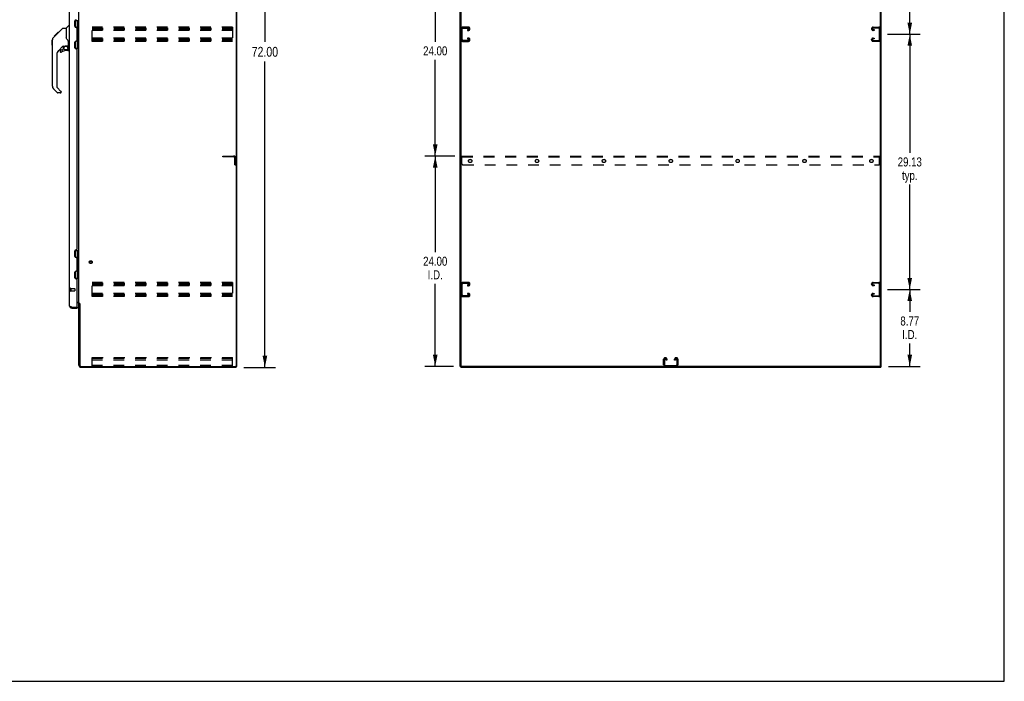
# Model space of a CAD drawing. Header units: inches. Extents: x 0 to 225, y 0 to 145.
# Tile 81 of 104: x 112 to 225, y 0 to 75. Entities that reach past the tile are written whole.
import ezdxf

# ---------------------------------------------------------------- set-up
doc = ezdxf.new("R2010")
doc.units = ezdxf.units.IN
doc.header["$LTSCALE"] = 12.349732
doc.header["$MEASUREMENT"] = 0
doc.linetypes.add('HIDDEN', pattern=[0.2, 0.1, -0.1])
doc.layers.get('0').update_dxf_attribs({"linetype": 'CONTINUOUS'})
for name, color, linetype in [('02___PRT_ALL_AXES', 7, 'CONTINUOUS'), ('DEFAULT_2', 8, 'HIDDEN'), ('DIMENSIONS', 7, 'CONTINUOUS')]:
    doc.layers.add(name, color=color, linetype=linetype)
doc.styles.get("Standard").update_dxf_attribs({"font": 'txt', "width": 0.8})
doc.dimstyles.new('DIMSTYLE_1', dxfattribs={"dimtxt": 1.122703, "dimasz": 1.320827, "dimexe": 0.09, "dimexo": 0.07, "dimgap": 0.0425, "dimtad": 0, "dimtih": 1, "dimtoh": 1, "dimzin": 4, "dimdsep": 46, "dimtxsty": 'Standard', "dimblk": '_FILLED', "dimblk1": '_FILLED', "dimblk2": '_FILLED', "dimcen": 0.09, "dimadec": 0, "dimazin": 0, "dimtfac": 1, "dimtofl": 0, "dimtmove": 0, "dimatfit": 3, "dimldrblk": '_FILLED', "dimfxl": 0, "dimtolj": 1, "dimtzin": 4, "dimarcsym": 0})
doc.dimstyles.new('DIMSTYLE_3', dxfattribs={"dimtxt": 1.030245, "dimasz": 1.320827, "dimexe": 0.09, "dimexo": 0.07, "dimgap": 0.039, "dimtad": 0, "dimtih": 1, "dimtoh": 1, "dimzin": 4, "dimdsep": 46, "dimtxsty": 'Standard', "dimblk": '_FILLED', "dimblk1": '_FILLED', "dimblk2": '_FILLED', "dimcen": 0.09, "dimadec": 0, "dimazin": 0, "dimtfac": 1, "dimtofl": 0, "dimtmove": 0, "dimatfit": 3, "dimldrblk": '_FILLED', "dimfxl": 0, "dimtolj": 1, "dimtzin": 4, "dimarcsym": 0})

# ---------------------------------------------------------------- blocks, each defined once
blk = doc.blocks.new('_FILLED')
at = {"color": 0, "linetype": 'ByBlock'}
blk.add_solid([(0, 0), (-1, 0.2), (-1, -0.2)], dxfattribs=at)
blk = doc.blocks.new('*D2')
at = {"layer": 'DIMENSIONS', "color": 2, "linetype": 'Continuous'}
for p, q in [((137.83, 107.82), (141.42, 107.82)), ((140.23, 107.82), (140.23, 72.94)), ((140.23, 35.82), (140.23, 70.7)), ((137.83, 35.82), (141.42, 35.82))]:
    blk.add_line(p, q, dxfattribs=at)
at = {"layer": 'DIMENSIONS', "color": 2, "linetype": 'Continuous', "xscale": 1.3208269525, "yscale": 1.3208269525, "zscale": 1.3208269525}
for p, rotation in [((140.23, 107.82), 90), ((140.23, 35.82), 270)]:
    blk.add_blockref('_FILLED', p, dxfattribs=dict(at, rotation=rotation))
at = {"layer": 'DIMENSIONS', "color": 2, "linetype": 'Continuous', "insert": (140.23, 72.38), "char_height": 1.123, "width": 4.4908, "attachment_point": 2, "line_spacing_factor": 0.9}
blk.add_mtext('72.00', dxfattribs=at)
blk = doc.blocks.new('*D4')
at = {"layer": 'DIMENSIONS', "color": 2, "linetype": 'Continuous'}
for p, q in [((211.23, 44.7), (214.95, 44.7)), ((213.76, 44.7), (213.76, 42.14)), ((213.76, 35.93), (213.76, 38.53)), ((211.32, 35.93), (214.95, 35.93))]:
    blk.add_line(p, q, dxfattribs=at)
at = {"layer": 'DIMENSIONS', "color": 2, "linetype": 'Continuous', "xscale": 1.3208269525, "yscale": 1.3208269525, "zscale": 1.3208269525}
for p, rotation in [((213.76, 44.7), 90), ((213.76, 35.93), 270)]:
    blk.add_blockref('_FILLED', p, dxfattribs=dict(at, rotation=rotation))
at = {"layer": 'DIMENSIONS', "color": 2, "linetype": 'Continuous', "insert": (213.76, 41.62), "char_height": 1.03, "width": 3.2968, "attachment_point": 2, "line_spacing_factor": 0.9}
blk.add_mtext('8.77\\PI.D.', dxfattribs=at)
blk = doc.blocks.new('*D5')
at = {"layer": 'DIMENSIONS', "color": 2, "linetype": 'Continuous'}
for p, q in [((211.23, 73.82), (214.95, 73.82)), ((213.76, 73.82), (213.76, 60.29)), ((213.76, 44.7), (213.76, 56.68)), ((211.23, 44.7), (214.95, 44.7))]:
    blk.add_line(p, q, dxfattribs=at)
at = {"layer": 'DIMENSIONS', "color": 2, "linetype": 'Continuous', "xscale": 1.3208269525, "yscale": 1.3208269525, "zscale": 1.3208269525}
for p, rotation in [((213.76, 73.82), 90), ((213.76, 44.7), 270)]:
    blk.add_blockref('_FILLED', p, dxfattribs=dict(at, rotation=rotation))
at = {"layer": 'DIMENSIONS', "color": 2, "linetype": 'Continuous', "insert": (213.76, 59.77), "char_height": 1.03, "width": 4.121, "attachment_point": 2, "line_spacing_factor": 0.9}
blk.add_mtext('29.13\\Ptyp.', dxfattribs=at)
blk = doc.blocks.new('*D6')
at = {"layer": 'DIMENSIONS', "color": 2, "linetype": 'Continuous'}
for p, q in [((211.23, 102.95), (214.95, 102.95)), ((213.76, 102.95), (213.76, 89.41)), ((213.76, 73.82), (213.76, 85.81)), ((211.23, 73.82), (214.95, 73.82))]:
    blk.add_line(p, q, dxfattribs=at)
at = {"layer": 'DIMENSIONS', "color": 2, "linetype": 'Continuous', "xscale": 1.3208269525, "yscale": 1.3208269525, "zscale": 1.3208269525}
for p, rotation in [((213.76, 102.95), 90), ((213.76, 73.82), 270)]:
    blk.add_blockref('_FILLED', p, dxfattribs=dict(at, rotation=rotation))
at = {"layer": 'DIMENSIONS', "color": 2, "linetype": 'Continuous', "insert": (213.76, 88.9), "char_height": 1.03, "width": 4.121, "attachment_point": 2, "line_spacing_factor": 0.9}
blk.add_mtext('29.13\\Ptyp.', dxfattribs=at)
blk = doc.blocks.new('*D8')
at = {"layer": 'DIMENSIONS', "color": 2, "linetype": 'Continuous'}
for p, q in [((161.9, 59.93), (158.46, 59.93)), ((159.65, 59.93), (159.65, 48.96)), ((159.65, 35.93), (159.65, 45.35)), ((161.75, 35.93), (158.46, 35.93))]:
    blk.add_line(p, q, dxfattribs=at)
at = {"layer": 'DIMENSIONS', "color": 2, "linetype": 'Continuous', "xscale": 1.3208269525, "yscale": 1.3208269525, "zscale": 1.3208269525}
for p, rotation in [((159.65, 59.93), 90), ((159.65, 35.93), 270)]:
    blk.add_blockref('_FILLED', p, dxfattribs=dict(at, rotation=rotation))
at = {"layer": 'DIMENSIONS', "color": 2, "linetype": 'Continuous', "insert": (159.65, 48.44), "char_height": 1.03, "width": 4.121, "attachment_point": 2, "line_spacing_factor": 0.9}
blk.add_mtext('24.00\\PI.D.', dxfattribs=at)
blk = doc.blocks.new('*D9')
at = {"layer": 'DIMENSIONS', "color": 2, "linetype": 'Continuous'}
for p, q in [((161.9, 83.93), (158.46, 83.93)), ((159.65, 83.93), (159.65, 72.96)), ((159.65, 59.93), (159.65, 70.9)), ((161.9, 59.93), (158.46, 59.93))]:
    blk.add_line(p, q, dxfattribs=at)
at = {"layer": 'DIMENSIONS', "color": 2, "linetype": 'Continuous', "xscale": 1.3208269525, "yscale": 1.3208269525, "zscale": 1.3208269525}
for p, rotation in [((159.65, 83.93), 90), ((159.65, 59.93), 270)]:
    blk.add_blockref('_FILLED', p, dxfattribs=dict(at, rotation=rotation))
at = {"layer": 'DIMENSIONS', "color": 2, "linetype": 'Continuous', "insert": (159.65, 72.44), "char_height": 1.03, "width": 4.121, "attachment_point": 2, "line_spacing_factor": 0.9}
blk.add_mtext('24.00', dxfattribs=at)

msp = doc.modelspace()

# ---------------------------------------------------------------- linework, layer by layer
at = {"color": 7, "linetype": 'Continuous'}
for p, q in [((224.541, 0), (224.541, 145.291)), ((137.019, 35.926), (137.019, 107.718)), ((162.615, 35.988), (162.615, 107.718)), ((210.407, 35.926), (210.407, 107.655)), ((118.575, 75.396), (119.019, 75.396)), ((118.625, 74.628), (118.625, 75.396)), ((118.842, 75.396), (118.842, 74.607)), ((118.979, 75.396), (118.979, 72.247)), ((116.39, 73.723), (117.155, 74.488)), ((117.211, 74.511), (117.572, 74.511)), ((117.572, 74.511), (117.572, 73.406)), ((117.577, 74.516), (117.875, 74.814)), ((117.965, 74.826), (117.903, 74.826)), ((118.705, 74.619), (118.641, 74.619)), ((118.906, 74.543), (118.842, 74.607)), ((118.906, 74.282), (118.842, 74.218)), ((118.842, 74.218), (118.842, 73.426)), ((118.889, 74.265), (118.889, 74.559)), ((118.906, 74.543), (118.906, 74.282)), ((115.985, 72.584), (115.985, 73.17)), ((115.997, 67.882), (115.997, 73.166)), ((116.112, 73.444), (116.39, 73.722)), ((116.218, 73.617), (116.221, 73.621)), ((116.218, 73.617), (116.285, 73.617)), ((116.221, 73.621), (116.288, 73.621)), ((116.222, 73.622), (116.632, 74.031)), ((116.289, 73.622), (116.222, 73.622)), ((116.37, 73.703), (116.303, 73.703)), ((116.456, 73.789), (116.39, 73.789)), ((116.417, 73.749), (116.39, 73.722)), ((116.539, 73.871), (116.472, 73.871)), ((116.615, 73.948), (116.548, 73.948)), ((116.632, 74.031), (116.634, 74.033)), ((116.632, 74.032), (116.699, 74.032)), ((116.698, 74.031), (116.632, 74.031)), ((116.634, 74.033), (116.7, 74.033)), ((117.592, 73.413), (117.572, 73.469)), ((117.621, 73.346), (117.592, 73.413)), ((118.625, 72.247), (118.625, 73.016)), ((118.641, 73.024), (118.705, 73.024)), ((118.906, 73.362), (118.842, 73.426)), ((118.906, 73.1), (118.842, 73.036)), ((118.842, 73.036), (118.842, 72.247)), ((118.889, 73.084), (118.889, 73.378)), ((118.906, 73.1), (118.906, 73.362)), ((117.183, 72.449), (116.682, 71.947)), ((116.902, 71.95), (116.902, 71.83)), ((116.981, 72.028), (117.134, 72.028)), ((117.142, 72.032), (117.214, 72.104)), ((117.217, 72.439), (117.217, 72.112)), ((117.259, 72.444), (117.347, 72.444)), ((117.525, 72.485), (117.532, 72.485)), ((117.532, 72.485), (117.828, 72.485)), ((117.768, 71.95), (117.532, 71.95)), ((117.71, 72.485), (117.79, 72.405)), ((117.782, 72.398), (117.775, 72.391)), ((117.828, 72.266), (117.847, 72.266)), ((117.847, 72.483), (117.847, 72.89)), ((117.847, 72.028), (117.847, 72.266)), ((117.887, 72.444), (117.965, 72.444)), ((118.575, 72.247), (119.019, 72.247)), ((116.509, 71.53), (116.509, 67.797)), ((116.564, 67.152), (116.112, 67.604)), ((116.532, 67.741), (116.967, 67.306)), ((116.902, 67.129), (116.62, 67.129)), ((116.981, 67.272), (116.981, 67.207)), ((118.575, 49.146), (119.019, 49.146)), ((118.625, 48.378), (118.625, 49.146)), ((118.705, 48.369), (118.641, 48.369)), ((118.842, 49.146), (118.842, 48.357)), ((118.906, 48.293), (118.842, 48.357)), ((118.889, 48.015), (118.889, 48.309)), ((118.906, 48.293), (118.906, 48.032)), ((118.979, 49.146), (118.979, 45.997)), ((118.906, 48.032), (118.842, 47.968)), ((118.842, 47.968), (118.842, 47.176)), ((118.906, 47.112), (118.842, 47.176)), ((118.625, 45.997), (118.625, 46.766)), ((118.641, 46.774), (118.705, 46.774)), ((118.906, 46.85), (118.842, 46.786)), ((118.842, 46.786), (118.842, 45.997)), ((118.889, 46.834), (118.889, 47.128)), ((118.906, 46.85), (118.906, 47.112)), ((118.575, 45.997), (119.019, 45.997)), ((118.212, 42.572), (118.212, 42.676)), ((118.799, 42.676), (118.819, 42.676)), ((118.819, 42.676), (118.819, 42.572)), ((119.123, 43.062), (119.019, 43.062)), ((136.904, 35.926), (137.019, 35.926)), ((136.967, 35.926), (136.967, 35.822)), ((162.511, 35.926), (162.626, 35.926)), ((162.563, 35.926), (162.563, 35.822)), ((210.345, 35.926), (162.678, 35.926)), ((210.397, 35.926), (210.511, 35.926)), ((210.459, 35.926), (210.459, 35.822)), ((0, 0), (224.541, 0))]:
    msp.add_line(p, q, dxfattribs=at)
at = {"color": 3, "linetype": 'Continuous'}
for p, q in [((136.967, 107.655), (136.967, 35.988)), ((162.511, 35.926), (162.511, 107.718)), ((210.511, 35.926), (210.511, 107.718)), ((117.965, 42.818), (117.965, 104.825)), ((119.019, 43.114), (119.019, 104.529)), ((118.569, 74.731), (118.569, 75.358)), ((118.693, 75.482), (118.695, 75.482)), ((118.695, 74.607), (118.693, 74.607)), ((118.819, 73.16), (118.819, 74.483)), ((118.693, 73.036), (118.695, 73.036)), ((118.569, 72.285), (118.569, 72.912)), ((118.695, 72.161), (118.693, 72.161)), ((118.819, 49.356), (118.819, 72.037)), ((118.569, 48.481), (118.569, 49.108)), ((118.693, 49.232), (118.695, 49.232)), ((118.695, 48.357), (118.693, 48.357)), ((118.819, 46.91), (118.819, 48.233)), ((118.569, 46.035), (118.569, 46.662)), ((118.693, 46.786), (118.695, 46.786)), ((118.695, 45.911), (118.693, 45.911)), ((118.819, 42.696), (118.819, 45.787)), ((118.212, 42.676), (118.799, 42.676)), ((118.819, 43.27), (118.994, 43.27)), ((118.876, 43.218), (118.819, 43.218)), ((119.019, 43.114), (119.093, 43.114)), ((119.019, 36.068), (119.019, 43.075)), ((119.109, 43.095), (119.112, 43.091)), ((119.123, 43.073), (119.123, 36.069)), ((118.212, 42.572), (118.819, 42.572)), ((119.265, 35.822), (136.967, 35.822)), ((119.266, 35.926), (136.904, 35.926)), ((162.563, 35.822), (210.459, 35.822))]:
    msp.add_line(p, q, dxfattribs=at)
at = {"color": 7, "linetype": 'Continuous'}
for points in [[(117.155, 74.488), (117.163, 74.494), (117.171, 74.5), (117.18, 74.505), (117.19, 74.508), (117.2, 74.51), (117.211, 74.511)], [(116.112, 73.444), (116.093, 73.423), (116.067, 73.391), (116.045, 73.355), (116.027, 73.318), (116.013, 73.278), (116.003, 73.237), (115.998, 73.196), (115.997, 73.166)], [(116.517, 73.85), (116.495, 73.828), (116.473, 73.805), (116.451, 73.783), (116.417, 73.749)], [(117.794, 73.061), (117.745, 73.131), (117.696, 73.208), (117.656, 73.278), (117.621, 73.346)], [(117.847, 72.89), (117.846, 72.913), (117.841, 72.948), (117.833, 72.983), (117.82, 73.015), (117.805, 73.044), (117.794, 73.061)], [(117.347, 72.444), (117.356, 72.444), (117.364, 72.446), (117.374, 72.449), (117.386, 72.453), (117.399, 72.458), (117.414, 72.463), (117.43, 72.469), (117.448, 72.474), (117.467, 72.478), (117.486, 72.482), (117.506, 72.484), (117.525, 72.485)], [(117.827, 72.266), (117.827, 72.28), (117.825, 72.294), (117.822, 72.307), (117.819, 72.321), (117.814, 72.334), (117.808, 72.347), (117.801, 72.359), (117.793, 72.37), (117.785, 72.381), (117.775, 72.391)], [(117.79, 72.405), (117.789, 72.405), (117.789, 72.405), (117.788, 72.404), (117.787, 72.403), (117.785, 72.401), (117.782, 72.398)]]:
    msp.add_lwpolyline(points, dxfattribs=at)
at = {"color": 3, "linetype": 'Continuous'}
for points in [[(118.127, 42.708), (118.111, 42.714), (118.097, 42.72), (118.084, 42.725), (118.072, 42.73), (118.06, 42.736), (118.048, 42.741), (118.038, 42.747), (118.027, 42.752), (118.018, 42.758), (118.009, 42.763), (118.001, 42.769), (117.994, 42.774), (117.987, 42.78), (117.981, 42.785), (117.976, 42.791), (117.972, 42.796), (117.969, 42.802), (117.967, 42.807), (117.966, 42.813), (117.965, 42.818)], [(118.212, 42.676), (118.182, 42.687), (118.167, 42.692), (118.153, 42.698), (118.138, 42.703), (118.127, 42.708)], [(118.994, 43.27), (118.993, 43.268), (118.993, 43.266), (118.993, 43.265), (118.994, 43.263), (118.994, 43.262), (118.995, 43.26), (118.996, 43.259), (118.997, 43.257), (118.999, 43.256), (119, 43.254), (119.002, 43.253), (119.003, 43.252), (119.005, 43.251), (119.009, 43.248)], [(119.009, 43.248), (119.011, 43.247), (119.012, 43.246), (119.014, 43.244), (119.016, 43.243), (119.017, 43.241), (119.018, 43.24), (119.018, 43.238), (119.019, 43.237), (119.019, 43.236)], [(119.093, 43.114), (119.095, 43.113), (119.097, 43.111), (119.099, 43.11), (119.1, 43.108), (119.102, 43.107), (119.103, 43.105), (119.104, 43.104), (119.105, 43.102), (119.106, 43.101), (119.107, 43.1), (119.108, 43.098), (119.109, 43.097), (119.109, 43.095)], [(119.112, 43.091), (119.112, 43.09), (119.113, 43.088), (119.114, 43.086), (119.115, 43.085), (119.116, 43.083), (119.118, 43.081), (119.119, 43.079), (119.12, 43.078), (119.121, 43.076), (119.123, 43.073)]]:
    msp.add_lwpolyline(points, dxfattribs=at)
at = {"color": 7, "linetype": 'Continuous'}
msp.add_circle((117.532, 72.245), 0.217, dxfattribs=at)
at = {"color": 3, "linetype": 'Continuous'}
for centre, radius, start, end in [((118.693, 75.358), 0.124, 90, 180), ((118.693, 74.731), 0.124, 180, 270), ((118.695, 74.483), 0.124, 359.99998, 90), ((118.693, 72.912), 0.124, 90, 180), ((118.695, 73.16), 0.124, 270, 359.99988), ((118.693, 72.285), 0.124, 180, 270), ((118.695, 72.037), 0.124, 359.99998, 90), ((118.693, 49.108), 0.124, 90, 180), ((118.693, 48.481), 0.124, 180, 270), ((118.695, 49.356), 0.124, 270, 359.99988), ((118.695, 48.233), 0.124, 359.99998, 90), ((118.693, 46.662), 0.124, 90, 180), ((118.693, 46.035), 0.124, 180, 270), ((118.695, 46.91), 0.124, 270, 359.99988), ((118.695, 45.787), 0.124, 359.99998, 90), ((118.212, 42.818), 0.246, 180, 270), ((118.799, 42.696), 0.02, 270, 360), ((118.876, 43.075), 0.142, 0, 90), ((119.265, 36.068), 0.246, 180, 270), ((119.266, 36.069), 0.143, 180, 270), ((136.904, 35.988), 0.0625, 270, 360)]:
    msp.add_arc(centre, radius, start, end, dxfattribs=at)
at = {"color": 7, "linetype": 'Continuous'}
for centre, radius, start, end in [((117.591, 74.502), 0.0197, 135, 180), ((117.903, 74.786), 0.0394, 90, 135), ((118.905, 74.515), 0.116, 122.84191, 159.64325), ((118.905, 74.309), 0.116, 222.71968, 237.15809), ((118.369, 74.042), 0.472, 0, 17.69192), ((116.005, 73.17), 0.0197, 110.96309, 180), ((118.905, 73.128), 0.116, 200.35425, 237.15809), ((118.369, 73.601), 0.472, 342.30808, 360), ((118.905, 73.334), 0.116, 122.84191, 137.28032), ((116.005, 72.584), 0.0197, 180, 246.39296), ((117.099, 71.53), 0.591, 135, 180), ((116.981, 71.95), 0.0787, 90, 180), ((117.532, 71.162), 0.787, 90, 129.5212), ((117.134, 72.04), 0.0118, 270, 315), ((117.259, 72.247), 0.197, 90, 127.44051), ((117.205, 72.112), 0.0118, 315, 360), ((117.768, 72.028), 0.0787, 270, 360), ((117.65, 72.266), 0.197, 0, 45), ((117.828, 72.505), 0.0197, 270, 360), ((117.887, 72.483), 0.0394, 180, 270), ((116.981, 71.83), 0.0787, 180, 309.5212), ((116.391, 67.882), 0.394, 180, 225), ((116.587, 67.797), 0.0787, 180, 225), ((116.62, 67.207), 0.0787, 225, 270), ((116.902, 67.207), 0.0787, 270, 360), ((116.934, 67.272), 0.0472, 0, 45), ((118.905, 48.265), 0.116, 122.84191, 159.64325), ((118.905, 48.059), 0.116, 222.71968, 237.15809), ((118.369, 47.792), 0.472, 0, 17.69192), ((118.369, 47.351), 0.472, 342.30808, 360), ((118.905, 47.084), 0.116, 122.84191, 137.28032), ((118.905, 46.878), 0.116, 200.35425, 237.15809), ((118.212, 42.818), 0.142, 228.61683, 270), ((118.219, 42.826), 0.15, 231.92435, 264.15306), ((162.678, 35.988), 0.0625, 180, 270), ((210.345, 35.988), 0.0625, 270, 360)]:
    msp.add_arc(centre, radius, start, end, dxfattribs=at)
at = {"layer": '02___PRT_ALL_AXES', "color": 8, "linetype": 'HIDDEN'}
for p, q in [((136.915, 59.551), (136.811, 59.551)), ((136.811, 59.551), (136.811, 59.176)), ((136.915, 59.551), (136.915, 59.176)), ((136.915, 59.176), (136.811, 59.176)), ((118.112, 44.8), (118.559, 44.8)), ((118.112, 44.8), (118.112, 44.552)), ((118.112, 44.552), (118.559, 44.552))]:
    msp.add_line(p, q, dxfattribs=at)
for centre, radius in [((163.636, 59.363), 0.188), ((171.261, 59.363), 0.188), ((178.886, 59.363), 0.188), ((186.511, 59.363), 0.188), ((194.136, 59.363), 0.188), ((201.761, 59.363), 0.188), ((209.386, 59.363), 0.188), ((120.373, 47.822), 0.124)]:
    msp.add_circle(centre, radius, dxfattribs=at)
at = {"layer": 'DEFAULT_2', "color": 8, "linetype": 'HIDDEN'}
for p, q in [((120.54, 73.009), (120.54, 74.634)), ((136.54, 74.634), (120.54, 74.634)), ((120.54, 74.53), (136.54, 74.53)), ((120.54, 74.44), (136.54, 74.44)), ((120.54, 74.363), (136.54, 74.363)), ((136.54, 74.259), (120.54, 74.259)), ((136.54, 74.634), (136.54, 73.009)), ((162.719, 73.203), (162.719, 74.44)), ((163.435, 74.634), (162.795, 74.634)), ((162.809, 74.53), (163.421, 74.53)), ((163.334, 74.363), (163.334, 74.259)), ((163.421, 74.363), (163.334, 74.363)), ((163.334, 74.259), (163.435, 74.259)), ((163.615, 74.439), (163.615, 74.454)), ((209.407, 74.439), (209.407, 74.454)), ((209.587, 74.634), (210.227, 74.634)), ((209.688, 74.259), (209.587, 74.259)), ((210.213, 74.53), (209.601, 74.53)), ((209.601, 74.363), (209.688, 74.363)), ((209.688, 74.363), (209.688, 74.259)), ((210.303, 73.203), (210.303, 74.44)), ((136.54, 73.384), (120.54, 73.384)), ((120.54, 73.28), (136.54, 73.28)), ((120.54, 73.19), (136.54, 73.19)), ((120.54, 73.113), (136.54, 73.113)), ((136.54, 73.009), (120.54, 73.009)), ((162.795, 73.009), (163.435, 73.009)), ((163.421, 73.113), (162.809, 73.113)), ((163.334, 73.384), (163.334, 73.28)), ((163.435, 73.384), (163.334, 73.384)), ((163.334, 73.28), (163.421, 73.28)), ((163.615, 73.189), (163.615, 73.204)), ((209.407, 73.189), (209.407, 73.204)), ((209.587, 73.384), (209.688, 73.384)), ((210.227, 73.009), (209.587, 73.009)), ((209.688, 73.28), (209.601, 73.28)), ((209.601, 73.113), (210.213, 73.113)), ((209.688, 73.384), (209.688, 73.28)), ((135.415, 59.926), (136.668, 59.926)), ((135.415, 59.822), (135.415, 59.926)), ((136.668, 59.822), (135.415, 59.822)), ((136.811, 58.926), (136.811, 59.679)), ((136.915, 58.926), (136.915, 59.679)), ((162.699, 59.051), (162.699, 59.926)), ((162.699, 59.926), (210.324, 59.926)), ((162.699, 59.822), (210.324, 59.822)), ((210.324, 59.051), (210.324, 59.926)), ((136.811, 58.926), (136.915, 58.926)), ((162.824, 58.926), (210.199, 58.926)), ((136.54, 45.509), (120.54, 45.509)), ((120.54, 43.884), (120.54, 45.509)), ((120.54, 45.405), (136.54, 45.405)), ((120.54, 45.315), (136.54, 45.315)), ((120.54, 45.238), (136.54, 45.238)), ((136.54, 45.134), (120.54, 45.134)), ((136.54, 45.509), (136.54, 43.884)), ((162.719, 44.078), (162.719, 45.315)), ((163.435, 45.509), (162.795, 45.509)), ((162.809, 45.405), (163.421, 45.405)), ((163.421, 45.238), (163.334, 45.238)), ((163.334, 45.238), (163.334, 45.134)), ((163.334, 45.134), (163.435, 45.134)), ((163.615, 45.314), (163.615, 45.329)), ((209.407, 45.314), (209.407, 45.329)), ((209.587, 45.509), (210.227, 45.509)), ((209.688, 45.134), (209.587, 45.134)), ((210.213, 45.405), (209.601, 45.405)), ((209.601, 45.238), (209.688, 45.238)), ((209.688, 45.238), (209.688, 45.134)), ((210.303, 44.078), (210.303, 45.315)), ((118.069, 44.818), (118.069, 44.534)), ((118.112, 44.818), (118.112, 44.534)), ((118.569, 44.79), (118.569, 44.562)), ((136.54, 44.259), (120.54, 44.259)), ((120.54, 44.155), (136.54, 44.155)), ((120.54, 44.065), (136.54, 44.065)), ((120.54, 43.988), (136.54, 43.988)), ((136.54, 43.884), (120.54, 43.884)), ((162.795, 43.884), (163.435, 43.884)), ((163.421, 43.988), (162.809, 43.988)), ((163.435, 44.259), (163.334, 44.259)), ((163.334, 44.259), (163.334, 44.155)), ((163.334, 44.155), (163.421, 44.155)), ((163.615, 44.064), (163.615, 44.079)), ((209.407, 44.064), (209.407, 44.079)), ((209.587, 44.259), (209.688, 44.259)), ((210.227, 43.884), (209.587, 43.884)), ((209.688, 44.155), (209.601, 44.155)), ((209.601, 43.988), (210.213, 43.988)), ((209.688, 44.259), (209.688, 44.155)), ((120.54, 36.926), (136.54, 36.926)), ((120.54, 35.926), (120.54, 36.926)), ((136.54, 36.822), (120.54, 36.822)), ((136.54, 36.821), (120.54, 36.821)), ((136.54, 36.644), (120.54, 36.644)), ((136.54, 36.03), (120.54, 36.03)), ((136.54, 35.926), (136.54, 36.926)), ((185.699, 36.106), (185.699, 36.746)), ((185.803, 36.732), (185.803, 36.12)), ((185.879, 36.926), (185.894, 36.926)), ((185.893, 36.03), (187.13, 36.03)), ((185.97, 36.644), (185.97, 36.732)), ((186.074, 36.644), (185.97, 36.644)), ((186.074, 36.746), (186.074, 36.644)), ((186.949, 36.644), (186.949, 36.746)), ((187.053, 36.644), (186.949, 36.644)), ((187.053, 36.732), (187.053, 36.644)), ((187.129, 36.926), (187.144, 36.926)), ((187.22, 36.12), (187.22, 36.732)), ((187.324, 36.746), (187.324, 36.106))]:
    msp.add_line(p, q, dxfattribs=at)
for radius in [0.164, 0.124]:
    msp.add_circle((120.373, 47.822), radius, dxfattribs=at)
for centre, radius, start, end in [((162.795, 74.454), 0.18, 90, 180), ((162.809, 74.44), 0.09, 90, 180), ((163.421, 74.44), 0.09, 0, 90), ((163.421, 74.453), 0.09, 270, 351.78079), ((163.435, 74.454), 0.18, 0, 90), ((163.435, 74.439), 0.18, 270, 360), ((209.587, 74.454), 0.18, 90, 180), ((209.587, 74.439), 0.18, 180, 270), ((209.601, 74.44), 0.09, 90, 180), ((209.601, 74.453), 0.09, 188.21921, 270), ((210.213, 74.44), 0.09, 0, 90), ((210.227, 74.454), 0.18, 0, 90), ((162.795, 73.189), 0.18, 180, 270), ((162.809, 73.203), 0.09, 180, 270), ((163.421, 73.19), 0.09, 0, 90), ((163.421, 73.203), 0.09, 270, 351.78079), ((163.435, 73.204), 0.18, 0, 90), ((163.435, 73.189), 0.18, 270, 360), ((209.587, 73.204), 0.18, 90, 180), ((209.587, 73.189), 0.18, 180, 270), ((209.601, 73.19), 0.09, 90, 180), ((209.601, 73.203), 0.09, 188.21921, 270), ((210.213, 73.203), 0.09, 270, 360), ((210.227, 73.189), 0.18, 270, 360), ((136.668, 59.679), 0.246, 0, 90), ((136.668, 59.679), 0.142, 0, 90), ((162.824, 59.051), 0.125, 180, 270), ((210.199, 59.051), 0.125, 270, 360), ((162.795, 45.329), 0.18, 90, 180), ((162.809, 45.315), 0.09, 90, 180), ((163.421, 45.315), 0.09, 0, 90), ((163.421, 45.328), 0.09, 270, 351.78079), ((163.435, 45.329), 0.18, 0, 90), ((163.435, 45.314), 0.18, 270, 360), ((209.587, 45.329), 0.18, 90, 180), ((209.587, 45.314), 0.18, 180, 270), ((209.601, 45.315), 0.09, 90, 180), ((209.601, 45.328), 0.09, 188.21921, 270), ((210.213, 45.315), 0.09, 0, 90), ((210.227, 45.329), 0.18, 0, 90), ((118.091, 44.818), 0.0215, 0, 180), ((118.091, 44.534), 0.0215, 180, 360), ((118.559, 44.79), 0.01, 0, 90), ((118.559, 44.562), 0.01, 270, 360), ((162.795, 44.064), 0.18, 180, 270), ((162.809, 44.078), 0.09, 180, 270), ((163.421, 44.065), 0.09, 0, 90), ((163.421, 44.078), 0.09, 270, 351.78079), ((163.435, 44.079), 0.18, 0, 90), ((163.435, 44.064), 0.18, 270, 360), ((209.587, 44.079), 0.18, 90, 180), ((209.587, 44.064), 0.18, 180, 270), ((209.601, 44.065), 0.09, 90, 180), ((209.601, 44.078), 0.09, 188.21921, 270), ((210.213, 44.078), 0.09, 270, 360), ((210.227, 44.064), 0.18, 270, 360), ((185.879, 36.746), 0.18, 90, 180), ((185.879, 36.106), 0.18, 180, 270), ((185.893, 36.732), 0.09, 98.21921, 180), ((185.893, 36.12), 0.09, 180, 270), ((185.88, 36.732), 0.09, 0, 90), ((185.894, 36.746), 0.18, 0, 90), ((187.129, 36.746), 0.18, 90, 180), ((187.143, 36.732), 0.09, 98.21921, 180), ((187.13, 36.732), 0.09, 0, 90), ((187.13, 36.12), 0.09, 270, 360), ((187.144, 36.746), 0.18, 0, 90), ((187.144, 36.106), 0.18, 270, 360)]:
    msp.add_arc(centre, radius, start, end, dxfattribs=at)

# ---------------------------------------------------------------- dimensions: what is measured, and where the dimension line sits
at = {"layer": 'DIMENSIONS', "color": 2, "linetype": 'Continuous'}
for base, p1, p2, dimstyle, picture, middle in [((140.229, 107.822), (137.759, 35.822), (137.759, 107.822), 'DIMSTYLE_1', '*D2', (140.229, 71.822)), ((159.648, 83.926), (161.969, 59.926), (161.969, 83.926), 'DIMSTYLE_3', '*D9', (159.648, 71.926))]:
    dim = msp.add_linear_dim(base=base, p1=p1, p2=p2, angle=90, dimstyle=dimstyle, dxfattribs=at)
    dim.commit()
    dim.dimension.update_dxf_attribs({"geometry": picture, "text_midpoint": middle, "dimtype": 160})
for base, p1, p2, text, picture, middle in [((213.763949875, 102.946663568), (211.157803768, 73.821663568), (211.157803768, 102.946663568), '<>\\Ptyp.', '*D6', (213.763949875, 87.6114798)), ((213.763949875, 73.821663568), (211.157803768, 44.696663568), (211.157803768, 73.821663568), '<>\\Ptyp.', '*D5', (213.763949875, 58.4864798)), ((159.648, 59.926), (161.823, 35.926), (161.969, 59.926), '<>\\PI.D.', '*D8', (159.648, 47.153)), ((213.764, 44.697), (211.251, 35.926), (211.158, 44.697), '<>\\PI.D.', '*D4', (213.764, 40.333))]:
    dim = msp.add_linear_dim(base=base, p1=p1, p2=p2, angle=90, text=text, dimstyle='DIMSTYLE_3', dxfattribs=at)
    dim.commit()
    dim.dimension.update_dxf_attribs({"geometry": picture, "text_midpoint": middle, "dimtype": 160})

doc.saveas('drawing.dxf')
